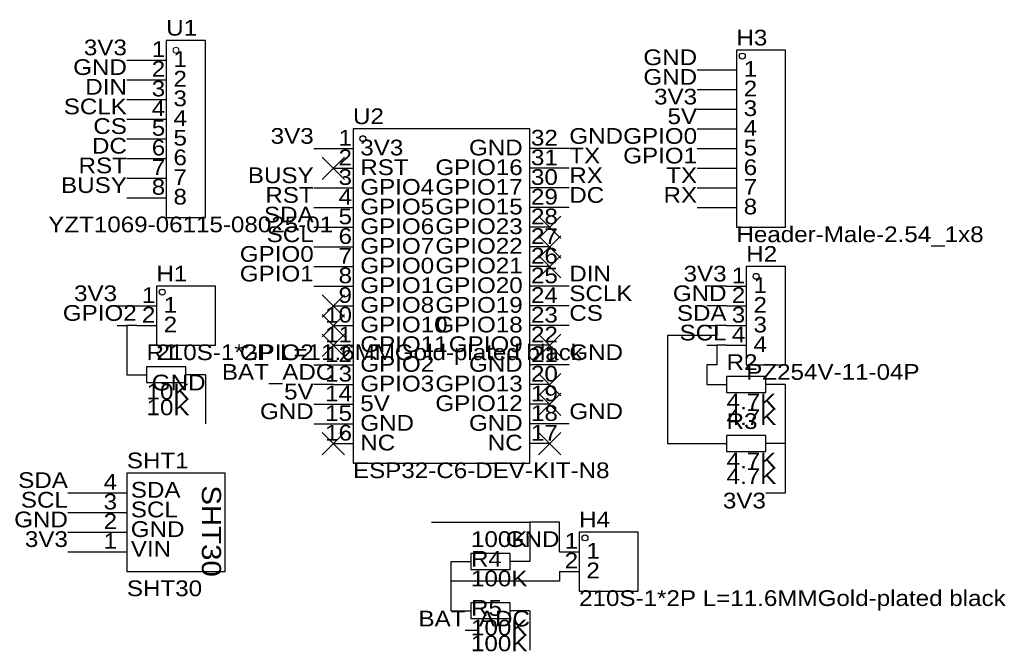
# Model space of a CAD drawing. Header units: millimetres. Extents: x 1 to 129, y 123 to 205.
import ezdxf
from ezdxf.enums import TextEntityAlignment as Align

# ---------------------------------------------------------------- set-up
doc = ezdxf.new("R2010")
doc.units = ezdxf.units.MM
doc.header["$MEASUREMENT"] = 0
doc.styles.get("Standard").update_dxf_attribs({"font": 'arial.ttf'})

msp = doc.modelspace()

# ---------------------------------------------------------------- linework, layer by layer
at = {"color": 1, "true_color": 0xa00000}
for points in [[(20.32, 201.93), (20.32, 179.07), (25.4, 179.07), (25.4, 201.93)], [(93.98, 200.66), (93.98, 177.8), (100.33, 177.8), (100.33, 200.66)], [(44.45, 190.5), (44.45, 147.32), (67.31, 147.32), (67.31, 190.5)], [(95.25, 172.72), (95.25, 160.02), (100.33, 160.02), (100.33, 172.72)], [(19.05, 170.18), (19.05, 162.56), (26.67, 162.56), (26.67, 170.18)], [(17.78, 159.77), (17.78, 157.73), (22.86, 157.73), (22.86, 159.77)], [(92.71, 158.5), (92.71, 156.46), (97.79, 156.46), (97.79, 158.5)], [(92.71, 150.88), (92.71, 148.84), (97.79, 148.84), (97.79, 150.88)], [(15.24, 146.05), (15.24, 133.35), (27.94, 133.35), (27.94, 146.05)], [(73.66, 138.43), (73.66, 130.81), (81.28, 130.81), (81.28, 138.43)], [(59.69, 135.64), (59.69, 133.6), (64.77, 133.6), (64.77, 135.64)], [(59.69, 129.29), (59.69, 127.25), (64.77, 127.25), (64.77, 129.29)]]:
    msp.add_lwpolyline(points, close=True, dxfattribs=at)
at = {"color": 1, "true_color": 0x008800}
for points in [[(15.24, 199.39), (17.78, 199.39)], [(88.9, 198.12), (91.44, 198.12)], [(15.24, 196.85), (17.78, 196.85)], [(88.9, 195.58), (91.44, 195.58)], [(15.24, 194.31), (17.78, 194.31)], [(88.9, 193.04), (91.44, 193.04)], [(15.24, 191.77), (17.78, 191.77)], [(88.9, 190.5), (91.44, 190.5)], [(15.24, 189.23), (17.78, 189.23)], [(39.37, 187.96), (41.91, 187.96)], [(72.39, 187.96), (69.85, 187.96)], [(88.9, 187.96), (91.44, 187.96)], [(15.24, 186.69), (17.78, 186.69)], [(72.39, 185.42), (69.85, 185.42)], [(88.9, 185.42), (91.44, 185.42)], [(15.24, 184.15), (17.78, 184.15)], [(39.37, 182.88), (41.91, 182.88)], [(72.39, 182.88), (69.85, 182.88)], [(88.9, 182.88), (91.44, 182.88)], [(15.24, 181.61), (17.78, 181.61)], [(39.37, 180.34), (41.91, 180.34)], [(72.39, 180.34), (69.85, 180.34)], [(88.9, 180.34), (91.44, 180.34)], [(39.37, 177.8), (41.91, 177.8)], [(39.37, 175.26), (41.91, 175.26)], [(39.37, 172.72), (41.91, 172.72)], [(39.37, 170.18), (41.91, 170.18)], [(72.39, 170.18), (69.85, 170.18)], [(92.71, 170.18), (90.17, 170.18)], [(13.97, 167.64), (16.51, 167.64)], [(72.39, 167.64), (69.85, 167.64)], [(92.71, 167.64), (90.17, 167.64)], [(13.97, 165.1), (15.24, 165.1)], [(16.51, 165.1), (15.24, 165.1), (15.24, 158.75)], [(72.39, 165.1), (69.85, 165.1)], [(92.71, 165.1), (91.44, 165.1), (91.44, 163.83), (85.09, 163.83), (85.09, 149.86), (90.17, 149.86)], [(90.17, 165.1), (91.44, 165.1)], [(92.71, 162.56), (91.44, 162.56), (91.44, 160.02), (90.17, 160.02), (90.17, 157.48)], [(90.17, 162.56), (91.44, 162.56)], [(39.37, 160.02), (41.91, 160.02)], [(72.39, 160.02), (69.85, 160.02)], [(25.4, 158.75), (25.4, 152.4)], [(41.91, 157.48), (39.37, 157.48)], [(97.79, 143.51), (100.33, 143.51), (100.33, 149.86), (100.33, 157.48)], [(39.37, 154.94), (41.91, 154.94)], [(39.37, 152.4), (41.91, 152.4)], [(72.39, 152.4), (69.85, 152.4)], [(7.62, 143.51), (10.16, 143.51)], [(7.62, 140.97), (10.16, 140.97)], [(54.61, 139.7), (67.31, 139.7)], [(71.12, 135.89), (71.12, 139.7), (67.31, 139.7), (67.31, 134.62)], [(7.62, 138.43), (10.16, 138.43)], [(7.62, 135.89), (10.16, 135.89)], [(71.12, 133.35), (71.12, 132.08), (57.15, 132.08), (57.15, 134.62)], [(57.15, 128.27), (57.15, 132.08)], [(67.31, 128.27), (67.31, 123.19)]]:
    msp.add_lwpolyline(points, dxfattribs=at)
at = {"color": 1, "true_color": 0x880000}
for points in [[(17.78, 199.39), (20.32, 199.39)], [(91.44, 198.12), (93.98, 198.12)], [(17.78, 196.85), (20.32, 196.85)], [(91.44, 195.58), (93.98, 195.58)], [(17.78, 194.31), (20.32, 194.31)], [(91.44, 193.04), (93.98, 193.04)], [(17.78, 191.77), (20.32, 191.77)], [(91.44, 190.5), (93.98, 190.5)], [(17.78, 189.23), (20.32, 189.23)], [(41.91, 187.96), (44.45, 187.96)], [(69.85, 187.96), (67.31, 187.96)], [(91.44, 187.96), (93.98, 187.96)], [(17.78, 186.69), (20.32, 186.69)], [(41.91, 185.42), (44.45, 185.42)], [(69.85, 185.42), (67.31, 185.42)], [(91.44, 185.42), (93.98, 185.42)], [(17.78, 184.15), (20.32, 184.15)], [(41.91, 182.88), (44.45, 182.88)], [(69.85, 182.88), (67.31, 182.88)], [(91.44, 182.88), (93.98, 182.88)], [(17.78, 181.61), (20.32, 181.61)], [(41.91, 180.34), (44.45, 180.34)], [(69.85, 180.34), (67.31, 180.34)], [(91.44, 180.34), (93.98, 180.34)], [(41.91, 177.8), (44.45, 177.8)], [(69.85, 177.8), (67.31, 177.8)], [(41.91, 175.26), (44.45, 175.26)], [(69.85, 175.26), (67.31, 175.26)], [(41.91, 172.72), (44.45, 172.72)], [(69.85, 172.72), (67.31, 172.72)], [(41.91, 170.18), (44.45, 170.18)], [(69.85, 170.18), (67.31, 170.18)], [(92.71, 170.18), (95.25, 170.18)], [(16.51, 167.64), (19.05, 167.64)], [(41.91, 167.64), (44.45, 167.64)], [(69.85, 167.64), (67.31, 167.64)], [(92.71, 167.64), (95.25, 167.64)], [(16.51, 165.1), (19.05, 165.1)], [(41.91, 165.1), (44.45, 165.1)], [(69.85, 165.1), (67.31, 165.1)], [(92.71, 165.1), (95.25, 165.1)], [(41.91, 162.56), (44.45, 162.56)], [(69.85, 162.56), (67.31, 162.56)], [(92.71, 162.56), (95.25, 162.56)], [(41.91, 160.02), (44.45, 160.02)], [(69.85, 160.02), (67.31, 160.02)], [(15.24, 158.75), (17.78, 158.75)], [(25.4, 158.75), (22.86, 158.75)], [(41.91, 157.48), (44.45, 157.48)], [(69.85, 157.48), (67.31, 157.48)], [(90.17, 157.48), (92.71, 157.48)], [(100.33, 157.48), (97.79, 157.48)], [(41.91, 154.94), (44.45, 154.94)], [(69.85, 154.94), (67.31, 154.94)], [(41.91, 152.4), (44.45, 152.4)], [(69.85, 152.4), (67.31, 152.4)], [(41.91, 149.86), (44.45, 149.86)], [(69.85, 149.86), (67.31, 149.86)], [(90.17, 149.86), (92.71, 149.86)], [(100.33, 149.86), (97.79, 149.86)], [(10.16, 143.51), (15.24, 143.51)], [(10.16, 140.97), (15.24, 140.97)], [(10.16, 138.43), (15.24, 138.43)], [(10.16, 135.89), (15.24, 135.89)], [(71.12, 135.89), (73.66, 135.89)], [(57.15, 134.62), (59.69, 134.62)], [(67.31, 134.62), (64.77, 134.62)], [(71.12, 133.35), (73.66, 133.35)], [(57.15, 128.27), (59.69, 128.27)], [(67.31, 128.27), (64.77, 128.27)]]:
    msp.add_lwpolyline(points, dxfattribs=at)
at = {"color": 1, "true_color": 0x33cc33}
for points in [[(43.35, 186.86), (40.47, 183.98)], [(40.47, 186.86), (43.35, 183.98)], [(71.29, 179.24), (68.41, 176.36)], [(68.41, 179.24), (71.29, 176.36)], [(71.29, 176.7), (68.41, 173.82)], [(68.41, 176.7), (71.29, 173.82)], [(71.29, 174.16), (68.41, 171.28)], [(68.41, 174.16), (71.29, 171.28)], [(43.35, 169.08), (40.47, 166.2)], [(40.47, 169.08), (43.35, 166.2)], [(43.35, 166.54), (40.47, 163.66)], [(40.47, 166.54), (43.35, 163.66)], [(43.35, 164), (40.47, 161.12)], [(40.47, 164), (43.35, 161.12)], [(71.29, 164), (68.41, 161.12)], [(68.41, 164), (71.29, 161.12)], [(71.29, 158.92), (68.41, 156.04)], [(68.41, 158.92), (71.29, 156.04)], [(71.29, 156.38), (68.41, 153.5)], [(68.41, 156.38), (71.29, 153.5)], [(43.35, 151.3), (40.47, 148.42)], [(40.47, 151.3), (43.35, 148.42)], [(71.29, 151.3), (68.41, 148.42)], [(68.41, 151.3), (71.29, 148.42)]]:
    msp.add_lwpolyline(points, dxfattribs=at)
at = {"color": 1, "lineweight": 0, "true_color": 0xa00000}
msp.add_circle((21.59, 200.66), 0.381, dxfattribs=at)
at = {"true_color": 0xa00000}
for centre in [(94.74, 199.9), (45.72, 189.23), (96.52, 171.45), (19.81, 169.42), (74.42, 137.67)]:
    msp.add_ellipse(centre, major_axis=(0.381, 0), ratio=1, dxfattribs=at)

# ---------------------------------------------------------------- texts
at = {"color": 1, "true_color": 0x000080, "width": 1.1}
for s, p in [('U1', (20.32, 201.93)), ('H3', (93.98, 200.66)), ('U2', (44.45, 190.5)), ('YZT1069-06115-08025-01', (5.08, 176.53)), ('Header-Male-2.54_1x8', (93.98, 175.26)), ('H2', (95.25, 172.72)), ('H1', (19.05, 170.18)), ('210S-1*2P L=11.6MMGold-plated black', (19.05, 160.02)), ('R1', (17.78, 160.02)), ('R2', (92.71, 158.75)), ('PZ254V-11-04P', (95.25, 157.48)), ('10K', (17.78, 154.94)), ('10K', (17.78, 152.91)), ('4.7K', (92.71, 153.67)), ('4.7K', (92.71, 151.64)), ('R3', (92.71, 151.13)), ('SHT1', (15.24, 146.05)), ('4.7K', (92.71, 146.05)), ('ESP32-C6-DEV-KIT-N8', (44.45, 144.78)), ('4.7K', (92.71, 144.02)), ('H4', (73.66, 138.43)), ('100K', (59.69, 135.89)), ('R4', (59.69, 133.35)), ('100K', (59.69, 130.81)), ('SHT30', (15.24, 129.54)), ('210S-1*2P L=11.6MMGold-plated black', (73.66, 128.27)), ('R5', (59.69, 127)), ('100K', (59.69, 124.46)), ('100K', (59.69, 122.43))]:
    msp.add_text(s, height=2.032, dxfattribs=at).set_placement(p, align=Align.BOTTOM_LEFT)
at = {"color": 1, "true_color": 0x0000ff, "width": 1.1}
for s, p in [('3V3', (15.24, 199.39)), ('GND', (88.9, 198.12)), ('GND', (15.24, 196.85)), ('GND', (88.9, 195.58)), ('DIN', (15.24, 194.31)), ('3V3', (88.9, 193.04)), ('SCLK', (15.24, 191.77)), ('5V', (88.9, 190.5)), ('CS', (15.24, 189.23)), ('3V3', (39.37, 187.96)), ('GPIO0', (88.9, 187.96)), ('DC', (15.24, 186.69)), ('GPIO1', (88.9, 185.42)), ('RST', (15.24, 184.15)), ('BUSY', (39.37, 182.88)), ('TX', (88.9, 182.88)), ('BUSY', (15.24, 181.61)), ('RST', (39.37, 180.34)), ('RX', (88.9, 180.34)), ('SDA', (39.37, 177.8)), ('SCL', (39.37, 175.26)), ('GPIO0', (39.37, 172.72)), ('GPIO1', (39.37, 170.18)), ('3V3', (92.71, 170.18)), ('3V3', (13.97, 167.64)), ('GND', (92.71, 167.64)), ('GPIO2', (16.51, 165.1)), ('SDA', (92.71, 165.1)), ('SCL', (92.71, 162.56)), ('GPIO2', (39.37, 160.02)), ('BAT_ADC', (41.91, 157.48)), ('5V', (39.37, 154.94)), ('GND', (39.37, 152.4)), ('SDA', (7.62, 143.51)), ('SCL', (7.62, 140.97)), ('GND', (7.62, 138.43)), ('3V3', (7.62, 135.89)), ('GND', (71.12, 135.89))]:
    msp.add_text(s, height=2.032, dxfattribs=at).set_placement(p, align=Align.BOTTOM_RIGHT)
at = {"color": 1, "true_color": 0x000000, "width": 1.1}
for s, height, p in [('1', 2.03, (20.19, 199.16)), ('2', 2.03, (20.19, 196.62)), ('3', 2.03, (20.19, 194.08)), ('4', 2.03, (20.19, 191.54)), ('5', 2.03, (20.19, 189)), ('1', 2.03, (44.32, 187.73)), ('6', 2.03, (20.19, 186.46)), ('GND', 2.032, (66.37, 186.46)), ('2', 2.03, (44.32, 185.19)), ('7', 2.03, (20.19, 183.92)), ('GPIO16', 2.032, (66.37, 183.92)), ('3', 2.03, (44.32, 182.65)), ('8', 2.03, (20.19, 181.38)), ('GPIO17', 2.032, (66.37, 181.38)), ('4', 2.03, (44.32, 180.11)), ('GPIO15', 2.032, (66.37, 178.84)), ('5', 2.03, (44.32, 177.57)), ('GPIO23', 2.032, (66.37, 176.3)), ('6', 2.03, (44.32, 175.03)), ('GPIO22', 2.032, (66.37, 173.76)), ('7', 2.03, (44.32, 172.49)), ('GPIO21', 2.032, (66.37, 171.22)), ('8', 2.03, (44.32, 169.95)), ('1', 2.03, (95.12, 169.95)), ('GPIO20', 2.032, (66.37, 168.68)), ('1', 2.03, (18.92, 167.41)), ('9', 2.03, (44.32, 167.41)), ('2', 2.03, (95.12, 167.41)), ('GPIO19', 2.032, (66.37, 166.14)), ('2', 2.03, (18.92, 164.87)), ('10', 2.032, (44.32, 164.87)), ('3', 2.03, (95.12, 164.87)), ('GPIO18', 2.032, (66.37, 163.6)), ('11', 2.032, (44.32, 162.33)), ('4', 2.03, (95.12, 162.33)), ('GPIO9', 2.032, (66.37, 161.06)), ('12', 2.032, (44.32, 159.79)), ('GND', 2.032, (66.37, 158.52)), ('13', 2.032, (44.32, 157.25)), ('GPIO13', 2.032, (66.37, 155.98)), ('14', 2.032, (44.32, 154.71)), ('GPIO12', 2.032, (66.37, 153.44)), ('15', 2.032, (44.32, 152.17)), ('GND', 2.032, (66.37, 150.9)), ('16', 2.032, (44.32, 149.63)), ('NC', 2.032, (66.37, 148.36)), ('4', 2.03, (13.97, 143.28)), ('3', 2.03, (13.97, 140.74)), ('2', 2.03, (13.97, 138.2)), ('1', 2.03, (13.97, 135.66)), ('1', 2.03, (73.53, 135.66)), ('2', 2.03, (73.53, 133.12))]:
    msp.add_text(s, height=height, dxfattribs=at).set_placement(p, align=Align.BOTTOM_RIGHT)
for s, height, p in [('1', 2.03, (21.26, 197.89)), ('1', 2.03, (94.92, 196.62)), ('2', 2.03, (21.26, 195.35)), ('2', 2.03, (94.92, 194.08)), ('3', 2.03, (21.26, 192.81)), ('3', 2.03, (94.92, 191.54)), ('4', 2.03, (21.26, 190.27)), ('4', 2.03, (94.92, 189)), ('5', 2.03, (21.26, 187.73)), ('32', 2.032, (67.44, 187.73)), ('3V3', 2.032, (45.39, 186.46)), ('5', 2.03, (94.92, 186.46)), ('6', 2.03, (21.26, 185.19)), ('31', 2.032, (67.44, 185.19)), ('RST', 2.032, (45.39, 183.92)), ('6', 2.03, (94.92, 183.92)), ('7', 2.03, (21.26, 182.65)), ('30', 2.032, (67.44, 182.65)), ('GPIO4', 2.032, (45.39, 181.38)), ('7', 2.03, (94.92, 181.38)), ('8', 2.03, (21.26, 180.11)), ('29', 2.032, (67.44, 180.11)), ('GPIO5', 2.032, (45.39, 178.84)), ('8', 2.03, (94.92, 178.84)), ('28', 2.032, (67.44, 177.57)), ('GPIO6', 2.032, (45.39, 176.3)), ('27', 2.032, (67.44, 175.03)), ('GPIO7', 2.032, (45.39, 173.76)), ('26', 2.032, (67.44, 172.49)), ('GPIO0', 2.032, (45.39, 171.22)), ('25', 2.032, (67.44, 169.95)), ('GPIO1', 2.032, (45.39, 168.68)), ('1', 2.03, (96.19, 168.68)), ('24', 2.032, (67.44, 167.41)), ('1', 2.03, (19.99, 166.14)), ('GPIO8', 2.032, (45.39, 166.14)), ('2', 2.03, (96.19, 166.14)), ('23', 2.032, (67.44, 164.87)), ('2', 2.03, (19.99, 163.6)), ('GPIO10', 2.032, (45.39, 163.6)), ('3', 2.03, (96.19, 163.6)), ('22', 2.032, (67.44, 162.33)), ('GPIO11', 2.032, (45.39, 161.06)), ('4', 2.03, (96.19, 161.06)), ('21', 2.032, (67.44, 159.79)), ('GPIO2', 2.032, (45.39, 158.52)), ('20', 2.032, (67.44, 157.25)), ('GPIO3', 2.032, (45.39, 155.98)), ('19', 2.032, (67.44, 154.71)), ('5V', 2.032, (45.39, 153.44)), ('18', 2.032, (67.44, 152.17)), ('GND', 2.032, (45.39, 150.9)), ('17', 2.032, (67.44, 149.63)), ('NC', 2.032, (45.39, 148.36)), ('SDA', 2.032, (15.75, 142.26)), ('SCL', 2.032, (15.75, 139.72)), ('GND', 2.032, (15.75, 137.18)), ('VIN', 2.032, (15.75, 134.64)), ('1', 2.03, (74.6, 134.39)), ('2', 2.03, (74.6, 131.85))]:
    msp.add_text(s, height=height, dxfattribs=at).set_placement(p, align=Align.BOTTOM_LEFT)
at = {"color": 1, "true_color": 0x0000ff, "width": 1.1}
for s, p in [('GND', (72.39, 187.96)), ('TX', (72.39, 185.42)), ('RX', (72.39, 182.88)), ('DC', (72.39, 180.34)), ('DIN', (72.39, 170.18)), ('SCLK', (72.39, 167.64)), ('CS', (72.39, 165.1)), ('GND', (72.39, 160.02)), ('GND', (72.39, 152.4))]:
    msp.add_text(s, height=2.032, dxfattribs=at).set_placement(p, align=Align.BOTTOM_LEFT)
for s, p in [('GND', (25.4, 158.75)), ('3V3', (97.79, 143.51)), ('BAT_ADC', (67.31, 128.27))]:
    msp.add_text(s, height=2.032, dxfattribs=at).set_placement(p, align=Align.TOP_RIGHT)
at = {"color": 1, "true_color": 0x000000, "width": 1.1}
msp.add_text('SHT30', height=2.469, rotation=270, dxfattribs=at).set_placement((24.19, 132.65), align=Align.BOTTOM_RIGHT)

doc.saveas('drawing.dxf')
